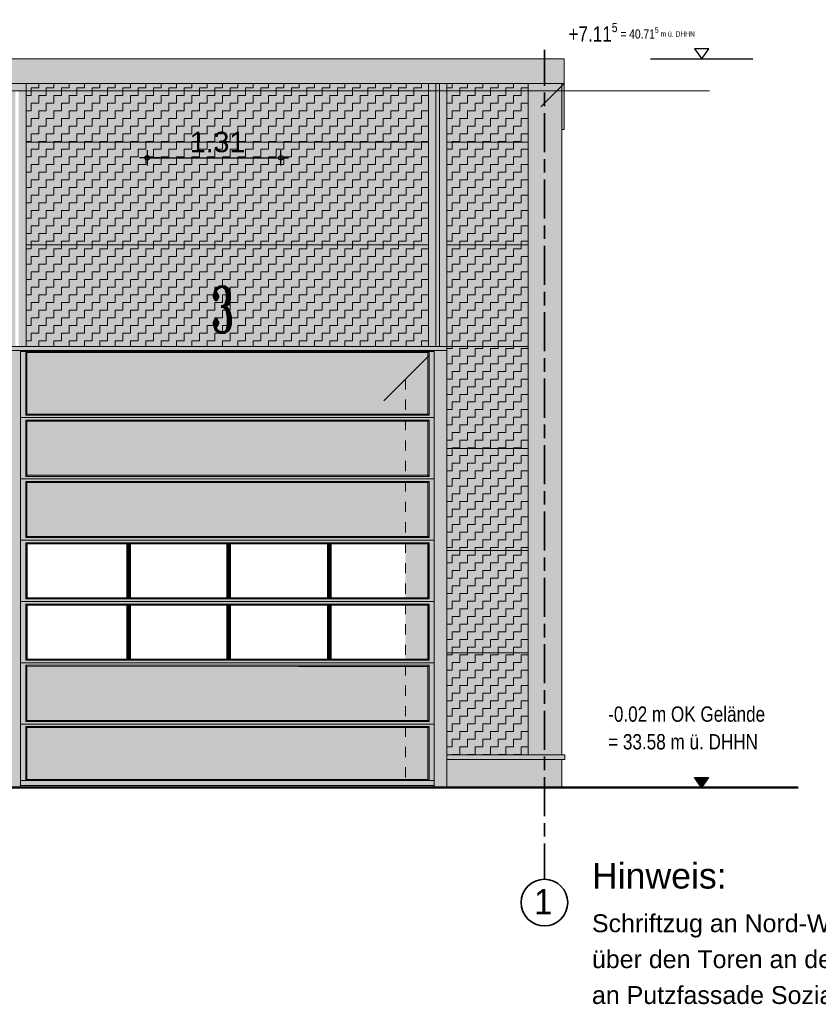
# Model space of a CAD drawing. Header units: metres. Extents: x 1169 to 1496, y -112 to 50.
# Tile 179 of 256: x 1382 to 1390, y -73 to -64. Entities that reach past the tile are written whole.
import ezdxf

# ---------------------------------------------------------------- set-up
doc = ezdxf.new("R2010")
doc.units = ezdxf.units.M
doc.header["$XCLIPFRAME"] = 2
doc.header["$PDMODE"] = 65
for name, pattern in [('AUSGEZOGEN', [0]), ('PUNKT2_S9', [0.0015, 0, -0.0015]), ('STRICHPUNKT2_S5', [0.5, 0.35, -0.05, 0.05, -0.05])]:
    doc.linetypes.add(name, pattern=pattern)
for name, color, linetype, lineweight in [('XR$1$Fenster', 3, 'AUSGEZOGEN', 18), ('XR$2$Achsen', 4, 'AUSGEZOGEN', 13), ('XR$2$Ansicht', 1, 'AUSGEZOGEN', 50), ('XR$2$Beschriften', 4, 'AUSGEZOGEN', 13), ('XR$2$Dach_1', 3, 'AUSGEZOGEN', 18), ('XR$2$Filling', 4, 'AUSGEZOGEN', 13), ('XR$2$Maßlinie 1_50', 7, 'AUSGEZOGEN', 25), ('XR$2$Schraffur', 4, 'AUSGEZOGEN', 13), ('XR$2$STANDARD_1', 7, 'AUSGEZOGEN', 25), ('XR$2$Text 1_100', 3, 'AUSGEZOGEN', 18), ('XR$2$Wegeflächen', 4, 'AUSGEZOGEN', 13), ('XR$3$Design', 4, 'AUSGEZOGEN', 13), ('XR$3$Filling', 4, 'AUSGEZOGEN', 13), ('XR$3$Möblierung', 4, 'AUSGEZOGEN', 13), ('XR$4$Ansicht', 1, 'AUSGEZOGEN', 50), ('XR$4$Muster', 4, 'AUSGEZOGEN', 13), ('XR$5$Möblierung', 4, 'AUSGEZOGEN', 13)]:
    doc.layers.add(name, color=color, linetype=linetype, lineweight=lineweight)
doc.styles.add('ARIAL', font='arial.ttf')
doc.styles.add('ROMANT', font='romant__.ttf')
doc.dimstyles.new('DIMSTYLE_8', dxfattribs={"dimtxt": 0.2, "dimasz": 0.15, "dimexe": 0, "dimexo": 1e-06, "dimgap": 0.1, "dimtad": 2, "dimrnd": 0.005, "dimzin": 4, "dimdsep": 46, "dimtxsty": 'ARIAL', "dimblk1": 'ALL_ML_KREIS', "dimblk2": 'ALL_ML_KREIS', "dimsah": 1, "dimcen": 0, "dimse1": 1, "dimse2": 1, "dimclrd": 7, "dimclre": 7, "dimclrt": 7, "dimadec": 0, "dimazin": 0, "dimtfac": 1, "dimtdec": 0, "dimtix": 1, "dimtmove": 2, "dimatfit": 3, "dimfxl": 0, "dimtzin": 0, "dimlwd": 0, "dimlwe": 25, "dimarcsym": 0})
picture_1 = doc.add_image_def('image1.tif', size_in_pixel=(512, 512))
pattern_1 = [(90, (-0.15, 0.15), (-0.075, 0.075), [0.075, -0.075]), (180, (-0.15, 0.15), (-0.075, -0.075), [0.075, -0.075])]

# ---------------------------------------------------------------- blocks, each defined once
blk = doc.blocks.new('NSY145')
at = {"color": 0, "linetype": 'ByBlock', "lineweight": -2}
for p, q in [((-0.035, 0.05), (0, 0.05)), ((0, 0), (-0.035, 0.05)), ((0, 0.05), (0.035, 0.05)), ((0.035, 0.05), (0, 0)), ((0.0302, 0.0475), (-0.0302, 0.0475)), ((-0.0302, 0.0475), (0, 0.0044)), ((-0.0254, 0.045), (0, 0.045)), ((0, 0.0087), (-0.0254, 0.045)), ((0.0206, 0.0425), (-0.0206, 0.0425)), ((-0.0206, 0.0425), (0, 0.0131)), ((-0.0159, 0.04), (0, 0.04)), ((0, 0.0174), (-0.0159, 0.04)), ((0.011, 0.0375), (-0.011, 0.0375)), ((-0.011, 0.0375), (0, 0.0218)), ((-0.0063, 0.035), (0, 0.035)), ((0, 0.0261), (-0.0063, 0.035)), ((0.0014, 0.0325), (-0.0014, 0.0325)), ((-0.0014, 0.0325), (0, 0.0305)), ((0, 0.0044), (0.0302, 0.0475)), ((0, 0.045), (0.0254, 0.045)), ((0.0254, 0.045), (0, 0.0087)), ((0, 0.0131), (0.0206, 0.0425)), ((0, 0.04), (0.0159, 0.04)), ((0.0159, 0.04), (0, 0.0174)), ((0, 0.0218), (0.011, 0.0375)), ((0, 0.035), (0.0063, 0.035)), ((0.0063, 0.035), (0, 0.0261)), ((0, 0.0305), (0.0014, 0.0325))]:
    blk.add_line(p, q, dxfattribs=at)
blk = doc.blocks.new('NSY144')
at = {"color": 0, "linetype": 'ByBlock', "lineweight": -2}
for p, q in [((0.035, 0.05), (-0.035, 0.05)), ((-0.035, 0.05), (0, 0)), ((0, 0), (0.035, 0.05))]:
    blk.add_line(p, q, dxfattribs=at)
blk = doc.blocks.new('ALL_ML_KREIS')
at = {"color": 0, "linetype": 'ByBlock', "lineweight": -2}
for p, q in [((-1, 0), (0.5, 0)), ((0, -0.5), (0, 0.5))]:
    blk.add_line(p, q, dxfattribs=at)
blk.add_circle((0, 0), 0.15, dxfattribs=at)
blk = doc.blocks.new('*D119')
at = {"layer": 'DEFPOINTS', "color": 7, "linetype": 'AUSGEZOGEN', "lineweight": 25, "transparency": 33554687}
for p in [(1383.238, -65.1096), (1384.5476, -65.5209), (1383.238, -65.9006)]:
    blk.add_point(p, dxfattribs=at)
at = {"layer": 'XR$2$Maßlinie 1_50', "color": 7, "linetype": 'AUSGEZOGEN', "lineweight": -2, "transparency": 33554687}
blk.add_line((1383.238, -65.1096), (1384.5476, -65.1096), dxfattribs=at)
at = {"layer": 'XR$2$Maßlinie 1_50', "color": 7, "linetype": 'AUSGEZOGEN', "lineweight": 25, "transparency": 33554687, "xscale": 0.15, "yscale": 0.15, "zscale": 0.15, "rotation": 180}
blk.add_blockref('ALL_ML_KREIS', (1383.238, -65.1096), dxfattribs=at)
at = {"layer": 'XR$2$Maßlinie 1_50', "color": 7, "linetype": 'AUSGEZOGEN', "lineweight": 25, "transparency": 33554687, "xscale": 0.15, "yscale": 0.15, "zscale": 0.15}
blk.add_blockref('ALL_ML_KREIS', (1384.5476, -65.1096), dxfattribs=at)
at = {"layer": 'XR$2$Maßlinie 1_50', "color": 7, "linetype": 'AUSGEZOGEN', "lineweight": 25, "transparency": 33554687, "insert": (1383.9265, -64.9561), "char_height": 0.2, "width": 0.8, "attachment_point": 5, "style": 'ARIAL'}
blk.add_mtext('\\A1;{\\A1;{1.31\\H0.132000;\\S^ ;}}', dxfattribs=at)

msp = doc.modelspace()

# ---------------------------------------------------------------- hatches: boundary and pattern name
at = {"layer": 'XR$2$Filling', "linetype": 'AUSGEZOGEN', "lineweight": 13, "transparency": 33554687}
h = msp.add_hatch(dxfattribs=at)
h.set_pattern_fill('MUSTER', color=52, scale=0.075, angle=90, style=0, pattern_type=2)
h.set_pattern_definition(pattern_1)
h.paths.add_polyline_path([(1382.0531, -66.9551), (1385.9931, -66.9551), (1385.9931, -64.3816), (1382.0531, -64.3816)], flags=0)
h = msp.add_hatch(dxfattribs=at)
h.set_pattern_fill('MUSTER', color=52, scale=0.075, angle=90, style=0, pattern_type=2)
h.set_pattern_definition(pattern_1)
h.paths.add_polyline_path([(1386.9681, -70.9551), (1386.9681, -64.3816), (1386.1731, -64.3816), (1386.1731, -70.9551)], flags=0)
at = {"layer": 'XR$3$Filling', "linetype": 'AUSGEZOGEN', "lineweight": 200, "true_color": 0x861922, "transparency": 33554687}
for points in [[(1385.9879, -67.6175), (1385.9879, -67.0153), (1385.0354, -67.0153), (1385.0074, -67.0152), (1384.0507, -67.0153), (1384.0227, -67.0152), (1383.5337, -67.0153), (1382.0583, -67.0152), (1382.0583, -67.6176), (1385.0064, -67.6176), (1385.0064, -67.6176)], [(1383.8139, -67.6876), (1382.0583, -67.6876), (1382.0583, -68.2176), (1383.0481, -68.2176), (1383.0481, -68.2177), (1385.9879, -68.2175), (1385.9879, -67.6876), (1384.7181, -67.6876), (1384.7181, -67.6876)], [(1383.8139, -68.2876), (1382.0583, -68.2876), (1382.0583, -68.8176), (1383.0481, -68.8176), (1383.0481, -68.8176), (1385.9879, -68.8174), (1385.9879, -68.2876), (1384.7181, -68.2876), (1384.7181, -68.2875)], [(1383.8139, -70.0876), (1382.0583, -70.0876), (1382.0583, -70.6176), (1383.0481, -70.6176), (1383.0481, -70.6177), (1385.9879, -70.6175), (1385.9879, -70.0876), (1384.7181, -70.0876), (1384.7181, -70.0876)], [(1383.8139, -70.6876), (1382.0583, -70.6876), (1382.0583, -71.1951), (1385.9879, -71.1951), (1385.9879, -70.6876), (1384.6664, -70.6876), (1384.6664, -70.6876)]]:
    msp.add_hatch(color=246, dxfattribs=at).paths.add_polyline_path(points)
at = {"layer": 'XR$3$Möblierung', "linetype": 'AUSGEZOGEN', "lineweight": 13, "true_color": 0x9f9d98, "transparency": 33554687}
for points in [[(1368.395, -64.1416), (1368.395, -64.8324), (1368.4181, -64.8324), (1368.4181, -64.3816), (1387.2981, -64.3816), (1387.2981, -64.8324), (1387.3215, -64.8324), (1387.3215, -64.1416)], [(1386.1731, -70.9991), (1387.3272, -70.9991), (1387.3272, -70.9551), (1386.1731, -70.9551)]]:
    msp.add_hatch(color=253, dxfattribs=at).paths.add_polyline_path(points)
at = {"layer": 'XR$4$Muster', "linetype": 'AUSGEZOGEN', "lineweight": 13, "transparency": 33554687}
for points in [[(1387.2487, -64.4545), (1387.2981, -64.405), (1387.2981, -64.3816), (1368.4181, -64.3816), (1368.4181, -64.4545), (1369.5579, -64.4545)], [(1385.767, -71.2751), (1386.0481, -71.2751), (1386.0481, -66.9951), (1381.9981, -66.9951), (1381.9981, -67.2762), (1385.767, -67.2762)], [(1386.1731, -70.9991), (1386.1731, -71.0391), (1387.2981, -71.0391), (1387.2981, -70.9991)]]:
    msp.add_hatch(color=59, dxfattribs=at).paths.add_polyline_path(points)
at = {"layer": 'XR$5$Möblierung', "linetype": 'AUSGEZOGEN', "lineweight": 13, "true_color": 0x9f9d98, "transparency": 33554687}
for points in [[(1381.8731, -64.3816), (1381.8731, -71.2751), (1381.9981, -71.2751), (1381.9981, -66.9951), (1386.0481, -66.9951), (1386.0481, -71.2751), (1386.1731, -71.2751), (1386.1731, -64.3816), (1386.1001, -64.3816), (1386.1001, -66.9551), (1386.0661, -66.9551), (1386.0661, -64.3816), (1385.9931, -64.3816), (1385.9931, -66.9551), (1382.0531, -66.9551), (1382.0531, -64.3816), (1381.9801, -64.3816), (1381.9801, -66.9551), (1381.9461, -66.9551), (1381.9461, -64.3816)], [(1386.9681, -70.9551), (1387.2981, -70.9551), (1387.2981, -64.3816), (1386.9681, -64.3816)]]:
    msp.add_hatch(color=253, dxfattribs=at).paths.add_polyline_path(points)
at = {"layer": 'XR$5$Möblierung', "linetype": 'AUSGEZOGEN', "lineweight": 13, "true_color": 0x878581, "transparency": 33554687}
for points in [[(1385.9931, -66.9551), (1385.9931, -64.3816), (1382.0531, -64.3816), (1382.0531, -66.9551)], [(1386.1731, -64.3816), (1386.1731, -70.9551), (1386.9681, -70.9551), (1386.9681, -64.3816)]]:
    msp.add_hatch(color=252, dxfattribs=at).paths.add_polyline_path(points)
at = {"layer": 'XR$5$Möblierung', "linetype": 'AUSGEZOGEN', "lineweight": 13, "true_color": 0x73716e, "transparency": 33554687}
msp.add_hatch(color=8, dxfattribs=at).paths.add_polyline_path([(1386.1001, -66.9551), (1386.1001, -64.3816), (1386.0661, -64.3816), (1386.0661, -66.9551)])
at = {"layer": 'XR$5$Möblierung', "linetype": 'AUSGEZOGEN', "lineweight": 13, "true_color": 0x72151d, "transparency": 33554687}
msp.add_hatch(color=246, dxfattribs=at).paths.add_polyline_path([(1381.9981, -67.2762), (1381.9981, -71.2751), (1385.767, -71.2751), (1385.767, -71.1951), (1382.0583, -71.1951), (1382.0583, -70.6877), (1382.0583, -70.6876), (1383.8087, -70.6876), (1384.5581, -70.6876), (1384.6665, -70.6876), (1384.6665, -70.6876), (1385.767, -70.6876), (1385.767, -70.6176), (1384.6665, -70.6176), (1384.6665, -70.6176), (1383.0482, -70.6177), (1382.0583, -70.6177), (1382.0583, -70.6176), (1382.0583, -70.0877), (1382.0583, -70.0876), (1383.8087, -70.0876), (1384.5582, -70.0876), (1384.7182, -70.0876), (1384.7182, -70.0876), (1385.767, -70.0876), (1385.767, -70.0278), (1383.0518, -70.0278), (1383.0416, -70.0176), (1382.0583, -70.0176), (1382.0583, -69.4876), (1383.0417, -69.4876), (1383.0518, -69.4775), (1385.767, -69.4775), (1385.767, -69.4278), (1383.0518, -69.4278), (1383.0416, -69.4176), (1382.0583, -69.4176), (1382.0583, -69.4176), (1382.0583, -68.8876), (1383.0417, -68.8876), (1383.0518, -68.8775), (1385.767, -68.8775), (1385.767, -68.8177), (1385.0363, -68.8177), (1385.0363, -68.8176), (1382.0583, -68.8176), (1382.0583, -68.8176), (1382.0583, -68.2877), (1382.0583, -68.2876), (1383.814, -68.2876), (1384.7182, -68.2875), (1384.7182, -68.2876), (1384.7837, -68.2876), (1385.767, -68.2875), (1385.767, -68.2176), (1384.6665, -68.2176), (1384.6665, -68.2176), (1383.0482, -68.2177), (1382.0583, -68.2177), (1382.0583, -68.2176), (1382.0583, -67.6877), (1382.0583, -67.6876), (1383.8087, -67.6876), (1384.5582, -67.6876), (1384.7182, -67.6876), (1384.7182, -67.6876), (1385.767, -67.6876), (1385.767, -67.6176), (1382.0583, -67.6176), (1382.0583, -67.2762)])
at = {"layer": 'XR$5$Möblierung', "linetype": 'AUSGEZOGEN', "lineweight": 13, "true_color": 0xb4b2ac, "transparency": 33554687}
msp.add_hatch(color=253, dxfattribs=at).paths.add_polyline_path([(1386.1731, -70.9991), (1386.1731, -71.2751), (1387.2981, -71.2751), (1387.2981, -70.9991)])

# ---------------------------------------------------------------- linework, layer by layer
at = {"layer": 'XR$2$Achsen', "color": 35, "linetype": 'STRICHPUNKT2_S5', "lineweight": 35, "transparency": 33554687}
for p, q in [((1387.1281, -64.0538), (1387.1281, -71.844)), ((1387.1281, -72.1715), (1387.1281, -64.098))]:
    msp.add_line(p, q, dxfattribs=at)
at = {"layer": 'XR$2$Achsen', "color": 35, "linetype": 'AUSGEZOGEN', "lineweight": 35, "transparency": 33554687}
msp.add_circle((1387.1281, -72.3997), 0.2282, dxfattribs=at)
at = {"layer": 'XR$2$Ansicht', "color": 4, "linetype": 'AUSGEZOGEN', "lineweight": 13, "transparency": 33554687}
for p, q in [((1387.2981, -64.3816), (1387.2981, -70.9551)), ((1382.0531, -64.9551), (1385.9931, -64.9551)), ((1386.1731, -64.9551), (1386.9681, -64.9551)), ((1382.0531, -65.9599), (1385.9931, -65.9599)), ((1386.1731, -65.9599), (1386.9681, -65.9599)), ((1386.1731, -65.9599), (1386.9681, -65.9599)), ((1381.0481, -66.9551), (1381.9981, -66.9551)), ((1386.0481, -66.9551), (1381.9981, -66.9551)), ((1386.0481, -66.9551), (1386.9681, -66.9551)), ((1381.9981, -66.9951), (1381.9981, -71.2751)), ((1386.1731, -67.9551), (1386.9681, -67.9551)), ((1386.1731, -68.9551), (1386.9681, -68.9551)), ((1386.1731, -69.9551), (1386.9681, -69.9551)), ((1386.1731, -70.9551), (1386.6267, -70.9551)), ((1386.1731, -70.9991), (1386.6267, -70.9991)), ((1386.6267, -70.9551), (1387.3272, -70.9551)), ((1386.6267, -70.9991), (1387.3272, -70.9991)), ((1387.2981, -70.9991), (1387.2981, -71.2751))]:
    msp.add_line(p, q, dxfattribs=at)
at = {"layer": 'XR$2$Dach_1', "color": 4, "linetype": 'AUSGEZOGEN', "lineweight": 13, "transparency": 33554687}
for p, q in [((1368.395, -64.1416), (1387.3215, -64.1416)), ((1387.3215, -64.1416), (1387.3215, -64.8324)), ((1368.395, -64.3816), (1387.3215, -64.3816)), ((1382.0531, -66.9551), (1382.0531, -64.3816)), ((1385.9931, -66.9551), (1385.9931, -64.3816)), ((1386.0661, -66.9551), (1386.0661, -64.3816)), ((1386.1001, -66.9551), (1386.1001, -64.3816)), ((1386.1731, -66.9551), (1386.1731, -64.3816)), ((1386.9681, -64.3816), (1386.9681, -70.9551)), ((1387.3215, -64.8324), (1387.2981, -64.8324)), ((1386.1731, -71.2751), (1386.1731, -66.9551)), ((1381.8731, -66.9951), (1386.1731, -66.9951)), ((1381.9981, -71.2751), (1381.9981, -66.9951)), ((1386.0481, -71.2751), (1386.0481, -66.9951)), ((1387.3272, -70.9551), (1387.3272, -70.9991))]:
    msp.add_line(p, q, dxfattribs=at)
at = {"layer": 'XR$2$Maßlinie 1_50', "color": 7, "linetype": 'AUSGEZOGEN', "lineweight": 25, "transparency": 33554687}
msp.add_line((1388.1683, -64.1416), (1389.1683, -64.1416), dxfattribs=at)
at = {"layer": 'XR$2$Schraffur', "color": 1, "linetype": 'AUSGEZOGEN', "lineweight": 13, "transparency": 33554687}
for p, q in [((1383.5348, -67.0051), (1381.9981, -67.0051)), ((1382.0583, -67.0152), (1382.0481, -67.0051)), ((1382.0481, -67.0051), (1382.0481, -67.6278)), ((1382.0583, -67.0152), (1382.0583, -67.6176)), ((1385.9879, -67.0152), (1382.0583, -67.0152)), ((1386.0481, -67.0051), (1383.5348, -67.0051)), ((1384.0217, -67.0153), (1383.5348, -67.0153)), ((1385.0064, -67.0153), (1384.0517, -67.0153)), ((1385.9879, -67.0153), (1385.0364, -67.0153)), ((1385.9879, -67.0153), (1385.9981, -67.0051)), ((1385.9879, -67.6176), (1385.9879, -67.0152)), ((1385.9981, -67.0051), (1385.9981, -67.6278)), ((1381.9981, -67.6526), (1386.0481, -67.6526)), ((1382.0583, -67.6176), (1382.0481, -67.6278)), ((1382.0481, -67.6278), (1385.9981, -67.6278)), ((1385.9879, -67.6176), (1382.0583, -67.6176)), ((1384.0217, -67.6176), (1383.0716, -67.6177)), ((1384.6364, -67.6176), (1384.0517, -67.6176)), ((1385.0064, -67.6176), (1384.0517, -67.6176)), ((1385.0064, -67.6176), (1384.7181, -67.6176)), ((1385.9879, -67.6175), (1385.0364, -67.6176)), ((1385.988, -67.6176), (1385.0364, -67.6176)), ((1385.9879, -67.6176), (1385.9981, -67.6278)), ((1382.0583, -67.6877), (1382.0481, -67.6775)), ((1382.0481, -67.6775), (1382.0481, -68.0916)), ((1382.0481, -67.6775), (1385.9981, -67.6775)), ((1382.0481, -67.7089), (1382.0481, -68.2278)), ((1385.9881, -67.6875), (1382.0583, -67.6877)), ((1382.0583, -67.6876), (1382.0583, -68.2176)), ((1385.988, -67.6876), (1384.7181, -67.6876)), ((1385.9879, -67.6877), (1385.9981, -67.6775)), ((1385.9879, -68.2176), (1385.9879, -67.6876)), ((1385.9981, -67.6775), (1385.9981, -68.0916)), ((1385.9981, -67.7089), (1385.9981, -68.2278)), ((1382.0583, -68.2176), (1382.0481, -68.2278)), ((1382.0481, -68.2278), (1385.9981, -68.2278)), ((1385.988, -68.2175), (1382.0583, -68.2177)), ((1385.9881, -68.2176), (1384.6664, -68.2176)), ((1385.9879, -68.2175), (1385.9981, -68.2277)), ((1381.9981, -68.2526), (1386.0481, -68.2526)), ((1382.0583, -68.2877), (1382.0481, -68.2775)), ((1382.0481, -68.2775), (1382.0481, -68.8278)), ((1382.0481, -68.2775), (1385.9981, -68.2775)), ((1382.0583, -68.2876), (1382.0583, -68.8176)), ((1385.988, -68.2876), (1382.0583, -68.2876)), ((1385.9879, -68.2875), (1385.0364, -68.2876)), ((1385.9879, -68.2877), (1385.9981, -68.2775)), ((1385.9879, -68.8176), (1385.9879, -68.2875)), ((1385.9981, -68.2775), (1385.9981, -68.8278)), ((1382.0481, -68.4829), (1382.0481, -68.8226)), ((1382.0583, -68.4931), (1382.0583, -68.8124)), ((1385.9879, -68.8124), (1385.9879, -68.4931)), ((1385.9879, -68.8177), (1385.9879, -68.4932)), ((1385.9981, -68.4829), (1385.9981, -68.8226)), ((1382.0481, -68.7123), (1382.0481, -68.8278)), ((1385.9981, -68.7123), (1385.9981, -68.8278)), ((1382.0583, -68.8176), (1382.0481, -68.8278)), ((1382.0583, -68.7224), (1382.0583, -68.8176)), ((1385.988, -68.8176), (1382.0583, -68.8176)), ((1385.9881, -68.8177), (1385.0363, -68.8177)), ((1385.9879, -68.8176), (1385.9981, -68.8278)), ((1381.9981, -68.8526), (1386.0481, -68.8526)), ((1382.0481, -68.8278), (1385.9981, -68.8278)), ((1382.0583, -68.8876), (1382.0481, -68.8775)), ((1382.0481, -68.8775), (1382.0481, -69.4278)), ((1382.0481, -68.8775), (1385.9981, -68.8775)), ((1382.0583, -68.8876), (1382.0583, -69.4176)), ((1383.0417, -68.8876), (1382.0583, -68.8876)), ((1383.0416, -68.8877), (1383.0416, -69.4176)), ((1383.0518, -68.8775), (1383.0518, -69.4278)), ((1383.0614, -68.8775), (1383.0614, -69.4278)), ((1384.0217, -68.8876), (1383.0716, -68.8877)), ((1383.0716, -68.8877), (1383.0716, -69.4177)), ((1384.0217, -68.8876), (1383.3299, -68.8876)), ((1384.0217, -68.8876), (1384.0217, -69.4176)), ((1384.0319, -68.8775), (1384.0319, -69.4278)), ((1384.0415, -68.8775), (1384.0415, -69.4278)), ((1384.6364, -68.8876), (1384.0517, -68.8876)), ((1385.0064, -68.8876), (1384.0517, -68.8876)), ((1384.0517, -68.8876), (1384.0517, -69.4177)), ((1385.0064, -68.8876), (1384.6664, -68.8876)), ((1385.0064, -68.8876), (1385.0064, -69.4177)), ((1385.0166, -68.8775), (1385.0166, -69.4278)), ((1385.0262, -68.8775), (1385.0262, -69.4278)), ((1385.0364, -68.8876), (1385.0364, -69.4176)), ((1385.9894, -68.8876), (1385.0364, -68.8876)), ((1385.9879, -68.8877), (1385.9981, -68.8775)), ((1385.9879, -69.4176), (1385.9879, -68.8876)), ((1385.9981, -68.8775), (1385.9981, -69.4278)), ((1381.9981, -69.4526), (1386.0481, -69.4526)), ((1382.0583, -69.4176), (1382.0481, -69.4278)), ((1382.0481, -69.4278), (1385.9981, -69.4278)), ((1382.0583, -69.4876), (1382.0481, -69.4775)), ((1382.0481, -69.4775), (1382.0481, -70.0278)), ((1382.0481, -69.4775), (1385.9981, -69.4775)), ((1383.0416, -69.4176), (1382.0583, -69.4176)), ((1382.0583, -69.4876), (1382.0583, -70.0176)), ((1383.0417, -69.4876), (1382.0583, -69.4876)), ((1383.0416, -69.4877), (1383.0416, -70.0176)), ((1383.0518, -69.4775), (1383.0518, -70.0278)), ((1383.0614, -69.4775), (1383.0614, -70.0278)), ((1384.0217, -69.4176), (1383.0716, -69.4176)), ((1384.0217, -69.4876), (1383.0716, -69.4877)), ((1383.0716, -69.4877), (1383.0716, -70.0177)), ((1384.0217, -69.4876), (1383.3299, -69.4876)), ((1384.0217, -69.4176), (1383.5348, -69.4176)), ((1384.0217, -69.4876), (1384.0217, -70.0176)), ((1384.0319, -69.4775), (1384.0319, -70.0278)), ((1384.0415, -69.4775), (1384.0415, -70.0278)), ((1384.6364, -69.4176), (1384.0517, -69.4176)), ((1385.0064, -69.4177), (1384.0517, -69.4176)), ((1384.6364, -69.4876), (1384.0517, -69.4876)), ((1385.0064, -69.4876), (1384.0517, -69.4876)), ((1384.0517, -69.4876), (1384.0517, -70.0177)), ((1385.0064, -69.4876), (1384.6664, -69.4876)), ((1385.0064, -69.4176), (1384.7181, -69.4176)), ((1385.0064, -69.4876), (1385.0064, -70.0177)), ((1385.0166, -69.4775), (1385.0166, -70.0278)), ((1385.0262, -69.4775), (1385.0262, -70.0278)), ((1385.9894, -69.4177), (1385.0364, -69.4176)), ((1385.0364, -69.4876), (1385.0364, -70.0176)), ((1385.9879, -69.4878), (1385.0364, -69.4878)), ((1385.9879, -69.4176), (1385.9981, -69.4278)), ((1385.9879, -69.4878), (1385.9981, -69.4776)), ((1385.9879, -70.0176), (1385.9879, -69.4876)), ((1385.9981, -69.4775), (1385.9981, -70.0278)), ((1381.9981, -70.0526), (1386.0481, -70.0526)), ((1382.0583, -70.0176), (1382.0481, -70.0278)), ((1382.0481, -70.0278), (1385.9981, -70.0278)), ((1383.0416, -70.0176), (1382.0583, -70.0176)), ((1384.0217, -70.0176), (1383.0716, -70.0176)), ((1384.0217, -70.0176), (1383.5348, -70.0176)), ((1384.6364, -70.0176), (1384.0517, -70.0176)), ((1385.0064, -70.0177), (1384.0517, -70.0176)), ((1385.0064, -70.0176), (1384.7181, -70.0176)), ((1385.988, -70.0178), (1385.0364, -70.0178)), ((1385.9879, -70.0176), (1385.9981, -70.0278)), ((1382.0583, -70.0877), (1382.0481, -70.0775)), ((1382.0481, -70.0775), (1382.0481, -70.1412)), ((1382.0481, -70.0775), (1382.0481, -70.6278)), ((1382.0481, -70.0775), (1385.9981, -70.0775)), ((1385.9881, -70.0875), (1382.0583, -70.0877)), ((1382.0583, -70.0876), (1382.0583, -70.131)), ((1382.0583, -70.0876), (1382.0583, -70.6176)), ((1385.988, -70.0876), (1384.7181, -70.0876)), ((1385.9879, -70.0877), (1385.9981, -70.0775)), ((1385.9879, -70.1312), (1385.9879, -70.0875)), ((1385.9879, -70.6176), (1385.9879, -70.0875)), ((1385.9981, -70.0775), (1385.9981, -70.1412)), ((1385.9981, -70.0775), (1385.9981, -70.6278)), ((1382.0583, -70.6176), (1382.0481, -70.6278)), ((1382.0481, -70.6278), (1385.9981, -70.6278)), ((1385.988, -70.6175), (1382.0583, -70.6177)), ((1384.6364, -70.6176), (1383.3299, -70.6176)), ((1385.9881, -70.6176), (1384.6664, -70.6176)), ((1385.9879, -70.6175), (1385.9981, -70.6277)), ((1381.9981, -70.6526), (1386.0481, -70.6526)), ((1382.0583, -70.6877), (1382.0481, -70.6775)), ((1382.0481, -70.6775), (1382.0481, -71.2053)), ((1382.0481, -70.6775), (1385.9981, -70.6775)), ((1385.9879, -70.6875), (1382.0583, -70.6877)), ((1382.0583, -70.6876), (1382.0583, -71.1951)), ((1385.988, -70.6876), (1384.6664, -70.6876)), ((1385.9879, -70.6877), (1385.9981, -70.6775)), ((1385.9879, -71.1951), (1385.9879, -70.6875)), ((1385.9981, -70.6775), (1385.9981, -71.2053)), ((1386.0481, -71.2053), (1381.9981, -71.2053)), ((1382.0583, -71.1951), (1382.0481, -71.2053)), ((1385.9879, -71.1951), (1382.0583, -71.1951)), ((1386.0481, -71.2053), (1383.3299, -71.2053)), ((1385.9879, -71.1951), (1384.7181, -71.1951)), ((1385.9879, -71.1951), (1385.9981, -71.2053)), ((1386.0481, -71.2551), (1381.9981, -71.2551))]:
    msp.add_line(p, q, dxfattribs=at)
at = {"layer": 'XR$2$STANDARD_1', "color": 35, "linetype": 'AUSGEZOGEN', "lineweight": 13, "transparency": 33554687}
for p, q in [((1383.0416, -68.8877), (1383.0518, -68.8775)), ((1383.0716, -68.8877), (1383.0614, -68.8775)), ((1384.0217, -68.8876), (1384.0319, -68.8774)), ((1384.0517, -68.8876), (1384.0415, -68.8774)), ((1385.0064, -68.8876), (1385.0165, -68.8774)), ((1385.0364, -68.8876), (1385.0262, -68.8774)), ((1383.0416, -69.4176), (1383.0518, -69.4278)), ((1383.0416, -69.4877), (1383.0518, -69.4775)), ((1383.0614, -69.4278), (1383.0716, -69.4176)), ((1383.0716, -69.4877), (1383.0614, -69.4775)), ((1384.0217, -69.4176), (1384.0319, -69.4278)), ((1384.0217, -69.4876), (1384.0319, -69.4774)), ((1384.0415, -69.4278), (1384.0517, -69.4176)), ((1384.0517, -69.4876), (1384.0415, -69.4774)), ((1385.0064, -69.4177), (1385.0165, -69.4278)), ((1385.0064, -69.4876), (1385.0165, -69.4774)), ((1385.0262, -69.4278), (1385.0363, -69.4176)), ((1385.0364, -69.4876), (1385.0262, -69.4774)), ((1383.0416, -70.0176), (1383.0518, -70.0278)), ((1383.0614, -70.0278), (1383.0716, -70.0176)), ((1384.0217, -70.0176), (1384.0319, -70.0278)), ((1384.0415, -70.0278), (1384.0517, -70.0176)), ((1385.0064, -70.0177), (1385.0165, -70.0278)), ((1385.0262, -70.0278), (1385.0363, -70.0176))]:
    msp.add_line(p, q, dxfattribs=at)
at = {"layer": 'XR$2$Wegeflächen', "color": 1, "linetype": 'AUSGEZOGEN', "lineweight": 50, "transparency": 33554687}
msp.add_line((1339.4695, -71.2751), (1389.613, -71.2751), dxfattribs=at)
at = {"layer": 'XR$4$Ansicht', "color": 35, "linetype": 'AUSGEZOGEN', "lineweight": 13, "transparency": 33554687}
for p, q in [((1387.3215, -64.3816), (1387.0931, -64.61)), ((1368.4065, -64.4545), (1388.7463, -64.4545)), ((1385.9981, -67.0451), (1385.5548, -67.4884))]:
    msp.add_line(p, q, dxfattribs=at)
at = {"layer": 'XR$4$Ansicht', "color": 4, "linetype": 'PUNKT2_S9', "lineweight": 13, "transparency": 33554687}
msp.add_line((1385.767, -67.2762), (1385.767, -71.2751), dxfattribs=at)

# ---------------------------------------------------------------- block references
at = {"layer": 'XR$2$Beschriften', "color": 3, "lineweight": 25, "transparency": 33554687, "xscale": 1.999999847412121, "yscale": 1.999999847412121, "zscale": 1.999999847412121}
msp.add_blockref('NSY145', (1388.6665, -71.2751), dxfattribs=at)
at = {"layer": 'XR$2$Maßlinie 1_50', "color": 7, "linetype": 'AUSGEZOGEN', "lineweight": 25, "transparency": 33554687, "xscale": 1.999999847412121, "yscale": 1.999999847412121, "zscale": 1.999999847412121}
msp.add_blockref('NSY144', (1388.6683, -64.1416), dxfattribs=at)

# ---------------------------------------------------------------- texts
at = {"layer": 'XR$1$Fenster', "color": 5, "linetype": 'AUSGEZOGEN', "lineweight": 35, "transparency": 33554687, "insert": (1387.5935, -72.0128), "char_height": 0.25, "width": 7.125654, "attachment_point": 1, "line_spacing_factor": 1.204819, "style": 'ARIAL'}
msp.add_mtext('\\A1;{\\fArial|i0|b0;\\H0.250000;\\W1.000000;\\C5;Hinweis:}\\P{\\fArial|i0|b0;\\H0.175000;\\W1.000000;\\C5;Schriftzug an Nord-West Ansicht wahlweise }\\P{\\fArial|i0|b0;\\H0.175000;\\W1.000000;\\C5;über den Toren an der Hallenfassade oder }\\P{\\fArial|i0|b0;\\H0.175000;\\W1.000000;\\C5;an Putzfassade Sozialtrakt}\\P', dxfattribs=at)
at = {"layer": 'XR$2$Achsen', "color": 35, "linetype": 'AUSGEZOGEN', "lineweight": 35, "transparency": 33554687, "insert": (1387.0291, -72.5167), "char_height": 0.25, "width": 0.308641, "attachment_point": 7, "style": 'ARIAL'}
msp.add_mtext('\\W0.90;1', dxfattribs=at)
at = {"layer": 'XR$2$STANDARD_1', "color": 1, "linetype": 'AUSGEZOGEN', "lineweight": 13, "transparency": 33554687, "insert": (1383.8606, -66.821), "char_height": 0.45, "width": 0.410657, "attachment_point": 7, "rotation": 0.0189, "style": 'ROMANT'}
msp.add_mtext('\\W0.59;3', dxfattribs=at)
at = {"layer": 'XR$2$Text 1_100', "color": 7, "linetype": 'AUSGEZOGEN', "lineweight": 25, "transparency": 33554687, "insert": (1387.3637, -63.9735), "char_height": 0.15, "width": 2.113318, "attachment_point": 7, "style": 'ARIAL'}
msp.add_mtext('\\A1;{\\fArial|i0|b0;\\H0.150000;\\W0.800000;\\C7;+7.11\\fArial|i0|b0;\\H0.600000x;\\S5^ ;\\fArial|i0|b0; = 40.71\\fArial|i0|b0;\\H0.600000x;\\S5^ ;\\fArial|i0|b0; m ü. DHHN}\\P', dxfattribs=at)
at = {"layer": 'XR$2$Text 1_100', "color": 3, "linetype": 'AUSGEZOGEN', "lineweight": 25, "transparency": 33554687, "insert": (1387.7524, -70.4799), "char_height": 0.15, "width": 1.602159, "attachment_point": 1, "line_spacing_factor": 1.084337, "style": 'ARIAL'}
msp.add_mtext('\\A1;{\\fArial|i0|b0;\\H0.150000;\\W0.800000;\\C3;-0.02 m OK Gelände}\\P{\\fArial|i0|b0;\\H0.150000;\\W0.800000;\\C3;= 33.58 m ü. DHHN}\\P', dxfattribs=at)

# ---------------------------------------------------------------- dimensions: what is measured, and where the dimension line sits
at = {"layer": 'XR$2$Maßlinie 1_50', "color": 7, "linetype": 'AUSGEZOGEN', "lineweight": 25, "transparency": 33554687}
dim = msp.add_linear_dim(base=(1384.5476, -65.1096), p1=(1383.238, -65.9006), p2=(1384.5476, -65.5209), dimstyle='DIMSTYLE_8', override={"dimpost": '<>', "dimclrd": 7, "dimclre": 7, "dimclrt": 7, "dimlwd": 0, "dimlwe": 25}, dxfattribs=at)
dim.commit()
dim.dimension.update_dxf_attribs({"geometry": '*D119', "text_midpoint": (1383.9265, -64.9561), "dimtype": 160})

# ---------------------------------------------------------------- pictures from other files: only their frames are drawn
at = {"layer": 'XR$3$Design', "color": 7, "linetype": 'AUSGEZOGEN', "lineweight": 25, "transparency": 33554687}
image = msp.add_image(picture_1, insert=(1382.0583, -69.4176), size_in_units=(0.9833, 0.53), dxfattribs=at)
image.set_boundary_path([(-0.5, 511.5), (511.5, 511.5), (511.5, -0.5), (-0.5, -0.5), (-0.5, 511.5)])
image = msp.add_image(picture_1, insert=(1383.0716, -69.4176), size_in_units=(0.9501, 0.53), dxfattribs=at)
image.set_boundary_path([(-0.5, -0.46), (-0.5, 511.46), (399.52, 511.5), (511.5, 511.5), (511.5, -0.5), (399.52, -0.5), (-0.5, -0.46)])
image = msp.add_image(picture_1, insert=(1384.0517, -69.4177), size_in_units=(0.9547, 0.5301), dxfattribs=at)
image.set_boundary_path([(-0.5, -0.47), (-0.5, -0.46), (-0.49, -0.46), (-0.49, 511.44), (313.1, 511.44), (313.1, 511.48), (511.5, 511.5), (511.5, 511.44), (511.49, 511.44), (511.49, -0.46), (329.19, -0.46), (329.19, -0.5), (-0.5, -0.47)])
image = msp.add_image(picture_1, insert=(1385.0364, -69.4176), size_in_units=(0.9516, 0.53), dxfattribs=at)
image.set_boundary_path([(-0.5, 511.5), (511.5, 511.5), (511.5, -0.5), (-0.5, -0.5), (-0.5, 511.5)])
image = msp.add_image(picture_1, insert=(1382.0583, -70.0176), size_in_units=(0.9833, 0.53), dxfattribs=at)
image.set_boundary_path([(-0.5, 511.5), (511.5, 511.5), (511.5, -0.5), (-0.5, -0.5), (-0.5, 511.5)])
image = msp.add_image(picture_1, insert=(1383.0716, -70.0176), size_in_units=(0.9501, 0.53), dxfattribs=at)
image.set_boundary_path([(-0.5, -0.46), (-0.5, 511.46), (399.52, 511.5), (511.5, 511.5), (511.5, -0.5), (399.52, -0.5), (-0.5, -0.46)])
image = msp.add_image(picture_1, insert=(1384.0517, -70.0177), size_in_units=(0.9547, 0.5301), dxfattribs=at)
image.set_boundary_path([(-0.5, -0.47), (-0.5, -0.46), (-0.49, -0.46), (-0.49, 511.44), (313.1, 511.44), (313.1, 511.48), (511.5, 511.5), (511.5, 511.44), (511.49, 511.44), (511.49, -0.46), (329.19, -0.46), (329.19, -0.5), (-0.5, -0.47)])
image = msp.add_image(picture_1, insert=(1385.0364, -70.0176), size_in_units=(0.9516, 0.53), dxfattribs=at)
image.set_boundary_path([(-0.5, 511.5), (511.5, 511.5), (511.5, -0.5), (-0.5, -0.5), (-0.5, 511.5)])

doc.saveas('drawing.dxf')
